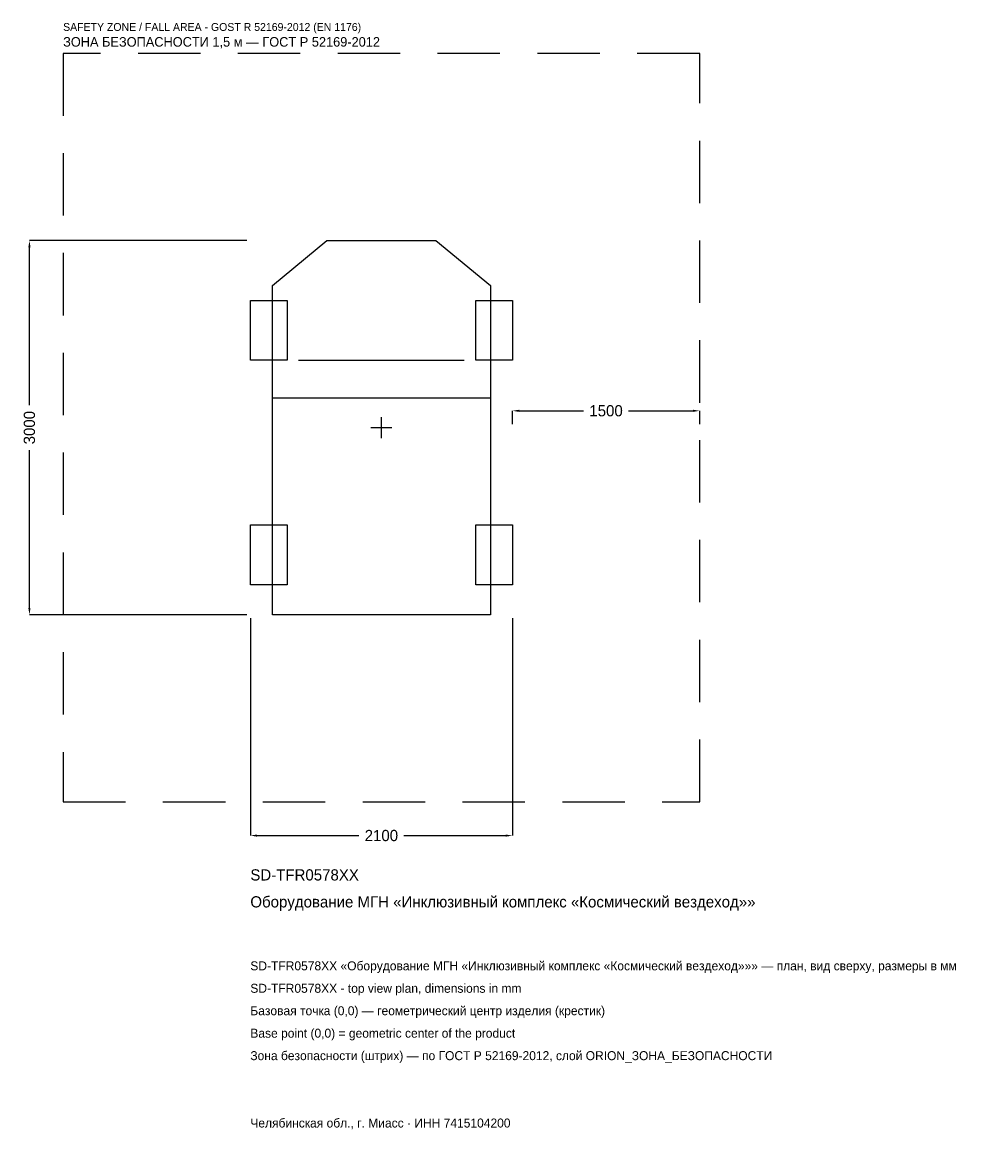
# Model space of a CAD drawing. Header units: metres. Extents: x -2878 to 4827, y -5629 to 3250.
import ezdxf

# ---------------------------------------------------------------- set-up
doc = ezdxf.new("R2010")
doc.units = ezdxf.units.M
doc.linetypes.add('DASHED', pattern=[800, 500, -300])
for name, color, linetype in [('ORION_ДАННЫЕ', 3, 'Continuous'), ('ORION_ЗОНА_БЕЗОПАСНОСТИ', 1, 'Continuous'), ('ORION_КОНТУР', 7, 'Continuous'), ('ORION_РАЗМЕРЫ', 8, 'Continuous')]:
    doc.layers.add(name, color=color, linetype=linetype)
doc.dimstyles.new('ORION', dxfattribs={"dimtxt": 90, "dimasz": 54, "dimexe": 1.25, "dimexo": 27, "dimtad": 1, "dimdec": 0, "dimcen": 2.5, "dimazin": 3, "dimtfac": 1, "dimtmove": 0, "dimatfit": 3, "dimarcsym": 0})

# ---------------------------------------------------------------- blocks, each defined once
blk = doc.blocks.new('_CLOSEDFILLED')
at = {"color": 0, "linetype": 'BYBLOCK'}
blk.add_solid([(-1, 0.16), (0, 0), (-1, -0.16)], dxfattribs=at)
blk = doc.blocks.new('*D1')
for p, q in [((-1050, -1527), (-1050, -3270)), ((1050, -1527), (1050, -3270)), ((-996, -3270), (-180, -3270)), ((180, -3270), (996, -3270))]:
    blk.add_line(p, q)
at = {"layer": 'Defpoints'}
for p in [(-1050, -1500), (1050, -1500), (-1050, -3270)]:
    blk.add_point(p, dxfattribs=at)
at = {"layer": 'ORION_РАЗМЕРЫ', "xscale": 54, "yscale": 54, "rotation": 180}
blk.add_blockref('_CLOSEDFILLED', (-1050, -3270), dxfattribs=at)
at = {"layer": 'ORION_РАЗМЕРЫ', "xscale": 54, "yscale": 54}
blk.add_blockref('_CLOSEDFILLED', (1050, -3270), dxfattribs=at)
at = {"layer": 'ORION_РАЗМЕРЫ', "insert": (0, -3270), "char_height": 90, "attachment_point": 5}
blk.add_mtext('2100', dxfattribs=at)
blk = doc.blocks.new('*D2')
for p, q in [((-1077, 1500), (-2820, 1500)), ((-2820, 180), (-2820, 1446)), ((-2820, -1446), (-2820, -180)), ((-1077, -1500), (-2820, -1500))]:
    blk.add_line(p, q)
at = {"layer": 'Defpoints'}
for p in [(-1050, 1500), (-2820, -1500), (-1050, -1500)]:
    blk.add_point(p, dxfattribs=at)
at = {"layer": 'ORION_РАЗМЕРЫ', "xscale": 54, "yscale": 54}
for p, rotation in [((-2820, 1500), 90), ((-2820, -1500), 270)]:
    blk.add_blockref('_CLOSEDFILLED', p, dxfattribs=dict(at, rotation=rotation))
at = {"layer": 'ORION_РАЗМЕРЫ', "insert": (-2820, 0), "char_height": 90, "attachment_point": 5, "rotation": 90}
blk.add_mtext('3000', dxfattribs=at)
blk = doc.blocks.new('*D3')
for p, q in [((1050, 27), (1050, 135)), ((1104, 135), (1620, 135)), ((1980, 135), (2496, 135)), ((2550, 27), (2550, 135))]:
    blk.add_line(p, q)
at = {"layer": 'Defpoints'}
for p in [(1050, 135), (1050, 0), (2550, 0)]:
    blk.add_point(p, dxfattribs=at)
at = {"layer": 'ORION_РАЗМЕРЫ', "xscale": 54, "yscale": 54, "rotation": 180}
blk.add_blockref('_CLOSEDFILLED', (1050, 135), dxfattribs=at)
at = {"layer": 'ORION_РАЗМЕРЫ', "xscale": 54, "yscale": 54}
blk.add_blockref('_CLOSEDFILLED', (2550, 135), dxfattribs=at)
at = {"layer": 'ORION_РАЗМЕРЫ', "insert": (1800, 135), "char_height": 90, "attachment_point": 5}
blk.add_mtext('1500', dxfattribs=at)
blk = doc.blocks.new('ОРИОН SD-TFR0578XX Оборудование МГН Инклюзивный комплекс Космический вездеход')
at = {"layer": 'ORION_ЗОНА_БЕЗОПАСНОСТИ', "linetype": 'DASHED'}
blk.add_lwpolyline([(-2550, -3000), (2550, -3000), (2550, 3000), (-2550, 3000)], close=True, dxfattribs=at)
at = {"layer": 'ORION_КОНТУР'}
for p, q in [((-663.9, 540), (663.9, 540)), ((-873.6, 240), (873.6, 240))]:
    blk.add_line(p, q, dxfattribs=at)
for points in [[(-873.6, -1500), (-873.6, 1140), (-436.8, 1500), (436.8, 1500), (873.6, 1140), (873.6, -1500)], [(-1050, 540), (-1050, 1020), (-756, 1020), (-756, 540)], [(756, 540), (756, 1020), (1050, 1020), (1050, 540)], [(-1050, -1260), (-1050, -780), (-756, -780), (-756, -1260)], [(756, -1260), (756, -780), (1050, -780), (1050, -1260)]]:
    blk.add_lwpolyline(points, close=True, dxfattribs=at)
at = {"layer": 'ORION_РАЗМЕРЫ'}
for p, q in [((-84, 0), (84, 0)), ((0, -84), (0, 84))]:
    blk.add_line(p, q, dxfattribs=at)
at = {"layer": 'ORION_ДАННЫЕ'}
for tag, p in [('АРТИКУЛ', (-1050, -3630)), ('НАИМЕНОВАНИЕ', (-1050, -3846))]:
    blk.add_attdef(tag, p, '', height=90, dxfattribs=at)
at = {"layer": 'ORION_ДАННЫЕ', "flags": 1}
for tag, p in [('ПРОИЗВОДИТЕЛЬ', (-1050, -4062)), ('ТЕЛЕФОН', (-1050, -4278)), ('САЙТ', (-1050, -4710)), ('АДРЕС', (-1050, -4926)), ('РЕКВИЗИТЫ', (-1050, -5142)), ('ГАБАРИТЫ', (-1050, -5358)), ('ЗОНА_БЕЗОПАСНОСТИ', (-1050, -5574))]:
    blk.add_attdef(tag, p, '', height=90, dxfattribs=at)
at = {"layer": 'ORION_ЗОНА_БЕЗОПАСНОСТИ', "color": 1}
for s, height, p in [('SAFETY ZONE / FALL AREA - GOST R 52169-2012 (EN 1176)', 63, (-2550, 3180)), ('ЗОНА БЕЗОПАСНОСТИ 1,5 м — ГОСТ Р 52169-2012', 76.5, (-2550, 3054))]:
    blk.add_text(s, height=height, dxfattribs=at).set_placement(p)
at = {"layer": 'ORION_РАЗМЕРЫ'}
dim = blk.add_linear_dim(base=(-2820, -1500), p1=(-1050, -1500), p2=(-1050, 1500), angle=90, dimstyle='ORION', dxfattribs=at)
dim.commit()
dim.dimension.update_dxf_attribs({"geometry": '*D2', "text_midpoint": (-2820, 0)})
for base, p1, p2, picture, middle in [((1050, 135), (1050, 0), (2550, 0), '*D3', (1800, 135)), ((-1050, -3270), (-1050, -1500), (1050, -1500), '*D1', (0, -3270))]:
    dim = blk.add_linear_dim(base=base, p1=p1, p2=p2, dimstyle='ORION', dxfattribs=at)
    dim.commit()
    dim.dimension.update_dxf_attribs({"geometry": picture, "text_midpoint": middle})

msp = doc.modelspace()

# ---------------------------------------------------------------- block references
msp.add_blockref('ОРИОН SD-TFR0578XX Оборудование МГН Инклюзивный комплекс Космический вездеход', (0, 0)).add_auto_attribs({'АРТИКУЛ': 'SD-TFR0578XX', 'НАИМЕНОВАНИЕ': 'Оборудование МГН «Инклюзивный комплекс «Космический вездеход»»'})

# ---------------------------------------------------------------- texts
at = {"layer": 'ORION_ДАННЫЕ', "color": 3}
for s, p in [('SD-TFR0578XX «Оборудование МГН «Инклюзивный комплекс «Космический вездеход»»» — план, вид сверху, размеры в мм', (-1050, -4350)), ('SD-TFR0578XX - top view plan, dimensions in mm', (-1050, -4530)), ('Челябинская обл., г. Миасс · ИНН 7415104200', (-1050, -5610))]:
    msp.add_text(s, height=72, dxfattribs=at).set_placement(p)
at = {"layer": 'ORION_ДАННЫЕ', "color": 7}
for s, p in [('Базовая точка (0,0) — геометрический центр изделия (крестик)', (-1050, -4710)), ('Base point (0,0) = geometric center of the product', (-1050, -4890))]:
    msp.add_text(s, height=72, dxfattribs=at).set_placement(p)
at = {"layer": 'ORION_ДАННЫЕ', "color": 1}
msp.add_text('Зона безопасности (штрих) — по ГОСТ Р 52169-2012, слой ORION_ЗОНА_БЕЗОПАСНОСТИ', height=72, dxfattribs=at).set_placement((-1050, -5070))

doc.saveas('drawing.dxf')
